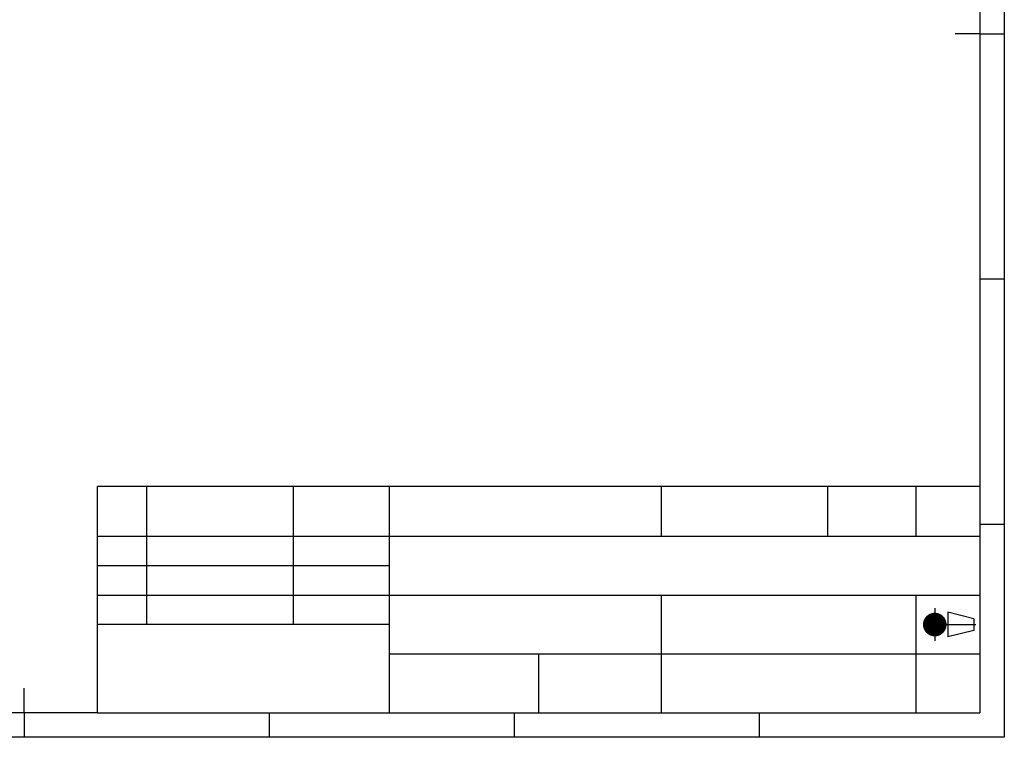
# Model space of a CAD drawing. Extents: x 19 to 519, y 6 to 365.
# Tile 3 of 7: x 268 to 519, y 6 to 189. Entities that reach past the tile are written whole.
import ezdxf

# ---------------------------------------------------------------- set-up
doc = ezdxf.new("R2010")
doc.units = 0
doc.layers.add('119', color=190, linetype='CONTINUOUS')

msp = doc.modelspace()

# ---------------------------------------------------------------- linework, layer by layer
at = {"layer": '119'}
for p, q in [((512.5, 248.125), (512.5, 185.625)), ((518.75, 248.125), (518.75, 185.625)), ((512.5, 185.625), (506.2488, 185.625)), ((512.5, 185.625), (512.5, 123.125)), ((512.5, 185.625), (518.75, 185.625)), ((518.75, 185.625), (518.75, 123.125)), ((518.7513, 185.625), (518.75, 185.625)), ((512.5, 123.125), (512.5, 60.625)), ((512.5, 123.125), (518.75, 123.125)), ((518.75, 123.125), (518.75, 60.625)), ((512.5, 70.2081), (287.5, 70.2081)), ((287.5, 12.5), (287.5, 70.2081)), ((300, 70.2081), (300, 35)), ((337.5, 35), (337.5, 70.2081)), ((361.875, 70.2081), (361.875, 50)), ((431.25, 70.2081), (431.25, 57.5)), ((473.75, 57.5), (473.75, 70.2081)), ((496.25, 57.5), (496.25, 70.2081)), ((512.5, 60.625), (512.5, 12.5)), ((512.5, 60.625), (518.75, 60.625)), ((518.75, 60.625), (518.75, 6.25)), ((287.5, 57.5), (473.75, 57.5)), ((473.75, 57.5), (496.25, 57.5)), ((496.25, 57.5), (512.5, 57.5)), ((361.875, 50), (287.5, 50)), ((361.875, 50), (361.875, 27.5)), ((287.5, 42.5), (431.25, 42.5)), ((431.25, 42.5), (512.5, 42.5)), ((431.25, 42.5), (431.25, 12.5)), ((496.25, 12.5), (496.25, 42.5)), ((501.0219, 39.1344), (501.0219, 30.8656)), ((504.3347, 38.1383), (504.3347, 31.8617)), ((511.0114, 36.478), (504.3347, 38.1383)), ((511.0114, 36.478), (511.0114, 33.522)), ((300, 35), (287.5, 35)), ((337.5, 35), (300, 35)), ((361.875, 35), (337.5, 35)), ((498.484, 35), (511.5026, 35)), ((511.0114, 33.522), (504.3347, 31.8617)), ((361.875, 27.5), (361.875, 12.5)), ((361.875, 27.5), (512.5, 27.5)), ((400, 27.5), (400, 12.5)), ((268.75, 12.5), (268.75, 18.7513)), ((268.75, 12.5), (206.25, 12.5)), ((287.5, 12.5), (268.75, 12.5)), ((268.75, 12.5), (268.75, 6.25)), ((287.5, 12.5), (331.25, 12.5)), ((331.25, 12.5), (393.75, 12.5)), ((331.25, 12.5), (331.25, 6.25)), ((393.75, 12.5), (431.25, 12.5)), ((393.75, 12.5), (393.75, 6.25)), ((431.25, 12.5), (431.25, 12.498)), ((431.25, 12.5), (456.25, 12.5)), ((456.25, 12.5), (512.5, 12.5)), ((456.25, 12.5), (456.25, 6.25)), ((268.75, 6.25), (206.25, 6.25)), ((331.25, 6.25), (268.75, 6.25)), ((268.75, 6.2488), (268.75, 6.25)), ((393.75, 6.25), (331.25, 6.25)), ((456.25, 6.25), (393.75, 6.25)), ((518.75, 6.25), (456.25, 6.25))]:
    msp.add_line(p, q, dxfattribs=at)
for points, const_width in [([(501.0219, 33.4929, 1), (501.0219, 36.5071, 1), (501.0219, 33.4929)], 3.0142), ([(501.0219, 34.0884, 1), (501.0219, 35.9116, 1), (501.0219, 34.0884)], 1.8232)]:
    msp.add_lwpolyline(points, format="xyb", dxfattribs=dict(at, const_width=const_width))

doc.saveas('drawing.dxf')
